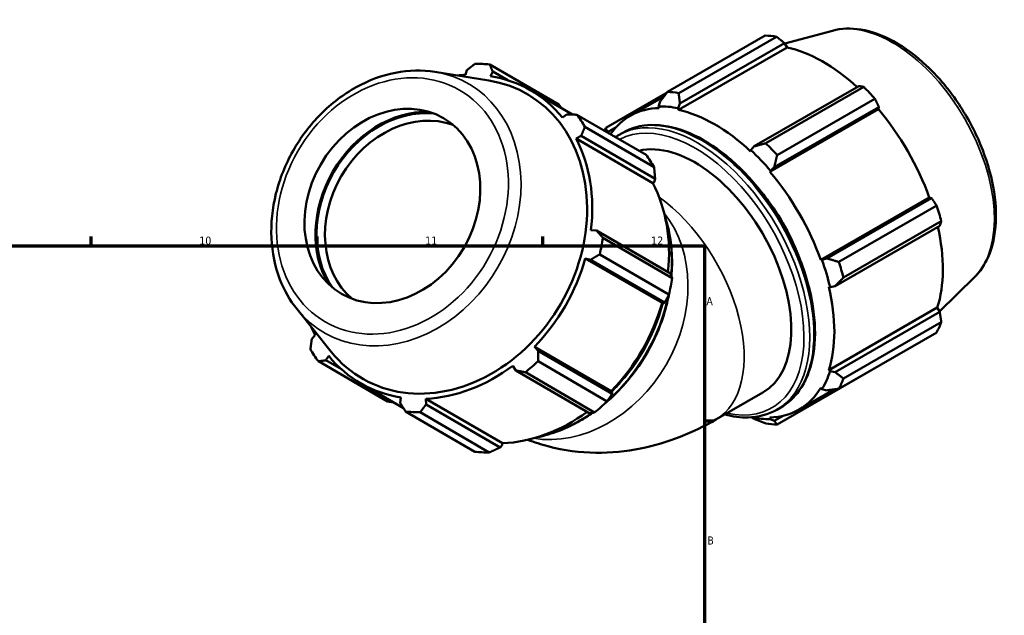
# Model space of a CAD drawing. Header units: millimetres. Extents: x 0 to 914, y 0 to 919.
# Tile 6 of 6: x 609 to 914, y 459 to 644. Entities that reach past the tile are written whole.
import ezdxf

# ---------------------------------------------------------------- set-up
doc = ezdxf.new("R2010")
doc.units = ezdxf.units.MM
for name, color, linetype, lineweight in [('Border (ISO)', 7, 'Continuous', 70), ('Visible (ISO)', 7, 'Continuous', 50), ('Visible Narrow (ISO)', 7, 'Continuous', 35)]:
    doc.layers.add(name, color=color, linetype=linetype, lineweight=lineweight)
doc.styles.add('Note Text (ISO)', font='tahoma.ttf')

# ---------------------------------------------------------------- blocks, each defined once
blk = doc.blocks.new('Borders Default Border')
at = {"layer": 'Border (ISO)'}
for p, q in [((630.75, 574), (630.75, 576.9)), ((700.83, 574), (700.83, 576.9)), ((770.92, 574), (770.92, 576.9)), ((821, 519.75), (823.9, 519.75))]:
    blk.add_line(p, q, dxfattribs=at)
at = {"layer": 'Border (ISO)', "flags": 128}
blk.add_lwpolyline([(20, 20), (20, 574), (821, 574), (821, 20), (20, 20)], dxfattribs=at)
at = {"layer": 'Border (ISO)', "color": 232, "true_color": 0xca0064, "char_height": 2.5, "attachment_point": 7, "style": 'Note Text (ISO)'}
for s, insert in [('10', (664.29, 574.35)), ('11', (734.37, 574.4)), ('12', (804.46, 574.4)), ('A', (821.59, 555.62)), ('B', (821.89, 481.37))]:
    blk.add_mtext(s, dxfattribs=dict(at, insert=insert))

msp = doc.modelspace()

# ---------------------------------------------------------------- linework, layer by layer
at = {"layer": 'Visible (ISO)'}
for p, q in [((809.522, 621.772), (839.874, 639.251)), ((843.362, 638.913), (813.009, 621.434)), ((860.717, 640.778), (845.945, 636.772)), ((812.967, 616.204), (846.626, 635.587)), ((813.406, 618.194), (845.876, 636.892)), ((845.876, 636.892), (846.626, 635.587)), ((775.867, 617.833), (754.405, 630.288)), ((737.376, 627.989), (754.082, 625.329)), ((747.33, 628.535), (746.856, 627.074)), ((754.592, 626.664), (755.316, 628.112)), ((755.316, 628.112), (759.969, 625.412)), ((868.942, 623.609), (836.472, 604.911)), ((840.065, 605.854), (870.418, 623.333)), ((780.028, 614.765), (767.082, 622.278)), ((809.402, 621.618), (790.39, 610.67)), ((797.918, 614.335), (808.471, 620.412)), ((807.229, 618.793), (806.799, 617.3)), ((806.799, 617.3), (806.984, 616.785)), ((812.847, 616.714), (813.406, 618.194)), ((842.649, 598.396), (875.119, 617.094)), ((873.906, 619.654), (843.553, 602.175)), ((875.119, 617.094), (874.955, 616.408)), ((778.382, 614.829), (776.938, 613.796)), ((781.46, 614.708), (802.923, 602.253)), ((812.967, 616.204), (812.847, 616.714)), ((841.296, 597.025), (874.955, 616.408)), ((805.389, 598.475), (783.926, 610.93)), ((790.919, 609.327), (793.634, 610.89)), ((781.169, 607.315), (782.749, 608.139)), ((782.749, 608.139), (805.709, 594.814)), ((790.912, 609.223), (790.919, 609.327)), ((794.373, 608.382), (795.655, 609.12)), ((804.969, 593.503), (781.169, 607.315)), ((836.472, 604.911), (835.433, 603.708)), ((835.433, 603.708), (835.313, 603.337)), ((841.296, 597.025), (841.481, 597.329)), ((841.481, 597.329), (842.649, 598.396)), ((805.404, 593.831), (804.969, 593.503)), ((805.709, 594.814), (805.404, 593.831)), ((857.097, 569.658), (890.756, 589.041)), ((891.429, 588.844), (858.959, 570.146)), ((862.684, 569.039), (893.037, 586.518)), ((890.756, 589.041), (891.429, 588.844)), ((894.482, 581.653), (864.129, 564.174)), ((787.527, 578.77), (785.797, 578.865)), ((810.486, 565.446), (787.527, 578.77)), ((861.517, 561.531), (893.988, 580.23)), ((789.53, 576.482), (810.993, 564.027)), ((809.971, 558.924), (788.508, 571.379)), ((784.044, 570.109), (785.717, 569.732)), ((807.845, 556.297), (784.044, 570.109)), ((785.717, 569.732), (808.677, 556.408)), ((857.451, 569.667), (857.097, 569.658)), ((858.959, 570.146), (857.451, 569.667)), ((904.753, 564.309), (893.953, 553.621)), ((859.575, 561.313), (859.956, 561.232)), ((859.956, 561.232), (861.517, 561.531)), ((808.31, 556.225), (807.845, 556.297)), ((808.677, 556.408), (808.31, 556.225)), ((694.637, 554.343), (705.236, 541.159)), ((859.575, 535.477), (893.234, 554.86)), ((893.988, 553.561), (861.517, 534.862)), ((893.234, 554.86), (893.988, 553.561)), ((864.129, 532.893), (894.482, 550.372)), ((893.037, 547.171), (862.684, 529.692)), ((700.248, 546.347), (699.219, 545.204)), ((769.407, 541.482), (768.244, 542.742)), ((792.044, 528.93), (768.244, 542.742)), ((792.367, 528.158), (769.407, 541.482)), ((701.242, 538.208), (722.705, 525.753)), ((703.586, 538.514), (704.479, 539.866)), ((708.392, 535.725), (703.586, 538.514)), ((769.377, 538.243), (790.84, 525.787)), ((761.534, 536.841), (762.481, 535.391)), ((762.481, 535.391), (785.441, 522.067)), ((786.929, 522.348), (765.466, 534.803)), ((843.553, 518.59), (873.906, 536.069)), ((859.956, 535.119), (859.575, 535.477)), ((861.517, 534.862), (859.956, 535.119)), ((727.644, 523.661), (714.335, 531.384)), ((792.044, 528.93), (792.34, 528.563)), ((792.34, 528.563), (792.367, 528.158)), ((824.498, 520.108), (839.158, 528.55)), ((850.362, 523.266), (861.162, 529.486)), ((857.097, 529.986), (857.451, 529.569)), ((857.451, 529.569), (858.959, 529.194)), ((726.825, 526.998), (726.652, 525.231)), ((734.638, 524.807), (734.561, 526.588)), ((758.361, 512.776), (734.561, 526.588)), ((749.761, 510.173), (728.298, 522.628)), ((732.807, 522.389), (754.27, 509.934)), ((757.598, 511.483), (734.638, 524.807)), ((843.433, 523.188), (844.715, 523.926)), ((835.532, 520.834), (836.472, 520.328)), ((841.481, 520.301), (841.296, 520.817)), ((842.649, 519.729), (841.481, 520.301)), ((845.44, 521.337), (842.649, 519.729)), ((758.295, 512.236), (757.598, 511.483)), ((758.361, 512.776), (758.295, 512.236))]:
    msp.add_line(p, q, dxfattribs=at)
for centre, major_axis, ratio, start_param, end_param in [((856.89, 587.66), (-28.195, 48.962), 0.5780931, 5.8451561, 5.9396837), ((857.799, 588.183), (26.222, -45.535), 0.5780931, 2.0696433, 2.6635608), ((741.351, 576.458), (28.359, 48.867), 0.8159693, 0.3481647, 0.4426923), ((740.709, 576.831), (-26.374, -45.447), 0.8159693, 3.6242876, 3.6802021), ((740.709, 576.831), (26.374, 45.447), 0.8159693, 5.9804821, 6.5913473), ((740.459, 576.976), (-25.602, -44.117), 0.8159693, 5.9784726, 9.7294906), ((856.89, 587.66), (28.195, -48.962), 0.5780931, 1.9181653, 2.0126929), ((826.537, 570.181), (-28.195, 48.962), 0.5780931, 5.8451561, 5.9396837), ((824.14, 568.801), (-26.504, 46.024), 0.5780931, 5.8051535, 5.9796864), ((729.626, 583.263), (-16.967, -29.236), 0.8159693, 3.5567447, 5.8680332), ((729.626, 583.263), (16.759, 28.879), 0.8159693, 0.3620708, 2.7795218), ((730.571, 582.714), (-15.811, -27.245), 0.8159693, 3.2851677, 6.1396102), ((741.351, 576.458), (28.359, 48.867), 0.8159693, 5.8459518, 5.9404794), ((824.14, 568.801), (-26.222, 45.535), 0.5780931, 5.9796864, 6.5521721), ((824.14, 568.801), (-26.222, 45.535), 0.5780931, 5.1942882, 5.8051535), ((857.799, 588.183), (26.222, -45.535), 0.5780931, 1.2672974, 1.8781627), ((826.537, 570.181), (-28.195, 48.962), 0.5780931, 0.347369, 0.3745274), ((740.709, 576.831), (26.374, 45.447), 0.8159693, 5.1950839, 5.8059492), ((818.012, 565.272), (-21.146, 36.721), 0.5780931, 3.1415927, 6.1144298), ((826.537, 570.181), (-28.195, 48.962), 0.5780931, 5.059758, 5.1542856), ((762.814, 564.003), (28.359, 48.867), 0.8159693, 5.8459518, 5.9404794), ((824.14, 568.801), (26.504, -46.024), 0.5780931, 1.8781627, 2.0526956), ((824.14, 568.801), (-26.222, 45.535), 0.5780931, 4.4088901, 5.0197553), ((764.509, 563.019), (-26.374, -45.447), 0.8159693, 2.0704722, 2.6643565), ((824.14, 568.801), (21.146, -36.721), 0.5780931, 1.306117, 1.8354756), ((856.89, 587.66), (28.195, -48.962), 0.5780931, 1.1327672, 1.2272947), ((857.799, 588.183), (26.222, -45.535), 0.5780931, 0.4818993, 1.0759774), ((741.351, 576.458), (28.359, 48.867), 0.8159693, 5.0605537, 5.1550813), ((740.709, 576.831), (26.374, 45.447), 0.8159693, 4.4096858, 5.020551), ((824.14, 568.801), (26.504, -46.024), 0.5780931, 1.0927645, 1.2672974), ((826.537, 570.181), (-28.195, 48.962), 0.5780931, 4.2743598, 4.3688874), ((762.814, 564.003), (-28.359, -48.867), 0.8159693, 1.918961, 2.0134886), ((824.14, 568.801), (-26.222, 45.535), 0.5780931, 3.6234919, 4.2343571), ((764.509, 563.019), (-26.374, -45.447), 0.8159693, 1.2680931, 1.8789583), ((856.89, 587.66), (28.195, -48.962), 0.5780931, 0.347369, 0.4418966), ((740.709, 576.831), (-26.374, -45.447), 0.8159693, 5.7445759, 5.8059492), ((741.351, 576.458), (-28.359, -48.867), 0.8159693, 5.8459518, 5.9404794), ((740.709, 576.831), (-26.374, -45.447), 0.8159693, 5.9804821, 6.5913473), ((741.351, 576.458), (28.359, 48.867), 0.8159693, 4.2751555, 4.3696831), ((740.709, 576.831), (26.374, 45.447), 0.8159693, 3.6242876, 4.2351528), ((824.14, 568.801), (26.504, -46.024), 0.5780931, 0.3073663, 0.4818993), ((826.537, 570.181), (28.195, -48.962), 0.5780931, 0.347369, 0.4418966), ((824.14, 568.801), (26.222, -45.535), 0.5780931, 5.9796864, 6.5905516), ((762.814, 564.003), (-28.359, -48.867), 0.8159693, 1.1335628, 1.2280904), ((741.351, 576.458), (-28.359, -48.867), 0.8159693, 0.3481647, 0.4426923), ((764.509, 563.019), (-26.374, -45.447), 0.8159693, 0.4826949, 1.0768061), ((824.14, 568.801), (26.504, -46.024), 0.5780931, 5.8111596, 5.9796864), ((826.537, 570.181), (28.195, -48.962), 0.5780931, 5.8451561, 5.9396837), ((762.814, 564.003), (-28.359, -48.867), 0.8159693, 0.3481647, 0.4426923)]:
    msp.add_ellipse(centre, major_axis=major_axis, ratio=ratio, start_param=start_param, end_param=end_param, dxfattribs=at)
msp.add_ellipse((724.209, 586.406), major_axis=(-15.811, -27.245), ratio=0.8159693, dxfattribs=at)
for points, knots in [([(860.717, 640.778), (863.483, 641.528), (866.471, 641.623), (872.867, 640.586), (876.295, 639.334), (883.19, 635.565), (886.656, 632.994), (893.184, 626.848), (896.246, 623.274), (901.676, 615.5), (904.046, 611.303), (907.877, 602.681), (909.338, 598.257), (911.193, 589.582), (911.583, 585.333), (911.186, 577.418), (910.399, 573.747), (907.924, 568.165), (906.506, 566.043), (904.753, 564.309)], [5.6508865, 5.6508865, 5.6508865, 5.6508865, 5.9396218, 5.9396218, 6.2578392, 6.2578392, 6.5894607, 6.5894607, 6.9204191, 6.9204191, 7.2497497, 7.2497497, 7.579163, 7.579163, 7.9102965, 7.9102965, 8.2416217, 8.2416217, 8.4901479, 8.4901479, 8.4901479, 8.4901479]), ([(737.376, 627.989), (733.426, 628.618), (729.302, 628.526), (721.034, 626.932), (716.892, 625.403), (709.017, 621.052), (705.29, 618.212), (698.646, 611.513), (695.735, 607.65), (691.031, 599.294), (689.24, 594.801), (686.971, 585.64), (686.49, 580.972), (686.907, 571.946), (687.797, 567.586), (690.656, 560.202), (692.44, 557.077), (694.637, 554.343)], [1.8727796, 1.8727796, 1.8727796, 1.8727796, 2.1856331, 2.1856331, 2.5050807, 2.5050807, 2.8290988, 2.8290988, 3.15494, 3.15494, 3.4811649, 3.4811649, 3.8069086, 3.8069086, 4.1305903, 4.1305903, 4.4049469, 4.4049469, 4.4049469, 4.4049469]), ([(795.655, 609.12), (798.283, 610.634), (801.311, 611.442), (807.897, 611.602), (811.47, 610.912), (818.835, 608.082), (822.633, 605.901), (830.015, 600.279), (833.597, 596.836), (840.178, 589.05), (843.179, 584.71), (848.305, 575.569), (850.431, 570.769), (853.599, 561.179), (854.638, 556.39), (855.512, 547.29), (855.344, 542.981), (853.782, 535.292), (852.391, 531.905), (848.862, 526.978), (846.933, 525.203), (844.715, 523.926)], [5.4997209, 5.4997209, 5.4997209, 5.4997209, 5.804372, 5.804372, 6.1190089, 6.1190089, 6.4424578, 6.4424578, 6.7666833, 6.7666833, 7.0901839, 7.0901839, 7.4134007, 7.4134007, 7.7369762, 7.7369762, 8.0612676, 8.0612676, 8.384226, 8.384226, 8.6413135, 8.6413135, 8.6413135, 8.6413135]), ([(810.774, 564.651), (810.959, 566.889), (810.999, 569.114), (810.691, 575.438), (809.968, 579.449), (808.744, 583.191)], [6.80756526, 6.80756526, 6.80756526, 6.80756526, 6.95101384, 6.95101384, 7.22159297, 7.22159297, 7.22159297, 7.22159297]), ([(790.368, 525.342), (791.778, 526.535), (793.138, 527.808), (798.046, 532.873), (801.197, 537.14), (806.275, 546.339), (808.201, 551.269), (809.655, 557.272), (809.867, 558.265), (810.052, 559.26)], [5.86833484, 5.86833484, 5.86833484, 5.86833484, 5.98455801, 5.98455801, 6.30668893, 6.30668893, 6.62893536, 6.62893536, 6.69257698, 6.69257698, 6.69257698, 6.69257698]), ([(843.433, 523.188), (840.804, 521.674), (837.777, 520.866), (832.21, 520.73), (829.774, 521.045), (827.285, 521.713)], [2.3581282, 2.3581282, 2.3581282, 2.3581282, 2.66277938, 2.66277938, 2.88151929, 2.88151929, 2.88151929, 2.88151929]), ([(766.2, 513.873), (768.264, 513.074), (770.358, 512.397), (777.449, 510.524), (782.466, 509.898), (792.113, 509.77), (796.745, 510.259), (805.493, 512.011), (809.614, 513.271), (817.387, 516.324), (821.04, 518.117), (824.498, 520.108)], [4.01788528, 4.01788528, 4.01788528, 4.01788528, 4.08407045, 4.08407045, 4.24115008, 4.24115008, 4.39822972, 4.39822972, 4.55530935, 4.55530935, 4.71238898, 4.71238898, 4.71238898, 4.71238898]), ([(768.941, 514.604), (768.995, 514.615), (769.048, 514.626), (773.662, 515.595), (778.196, 517.347), (783.785, 520.546), (785.066, 521.357), (786.318, 522.228)], [5.33931885, 5.33931885, 5.33931885, 5.33931885, 5.34306715, 5.34306715, 5.66301746, 5.66301746, 5.76039495, 5.76039495, 5.76039495, 5.76039495])]:
    msp.add_open_spline(points, degree=3, knots=knots, dxfattribs=at)
for points, weights in [([(845.876, 636.892), (844.65, 637.885), (843.362, 638.913)], [1.00129950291, 1.00105821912, 1]), ([(747.33, 628.535), (748.583, 629.513), (749.895, 630.527)], [2.7960622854, 2.7638150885, 2.72970964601]), ([(754.405, 630.288), (754.866, 629.18), (755.316, 628.112)], [2.74138513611, 2.7756364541, 2.80802157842]), ([(870.418, 623.333), (869.67, 623.477), (868.942, 623.609)], [1, 1.00105821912, 1.00129950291]), ([(809.522, 621.772), (808.336, 620.243), (807.229, 618.793)], [1.01483220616, 1.01059363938, 1.00555124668]), ([(813.406, 618.194), (813.196, 619.772), (813.009, 621.434)], [1.00555124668, 1.01059363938, 1.01483220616]), ([(775.867, 617.833), (776.353, 617.222), (776.827, 616.623)], [1.01835050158, 1.01672544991, 1.01497586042]), ([(875.119, 617.094), (874.53, 618.351), (873.906, 619.654)], [1.00129950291, 1.00105821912, 1]), ([(778.382, 614.829), (779.886, 614.772), (781.46, 614.708)], [2.80802157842, 2.7756364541, 2.74138513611]), ([(783.926, 610.93), (783.322, 609.508), (782.749, 608.139)], [2.74138513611, 2.7756364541, 2.80802157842]), ([(790.919, 609.327), (790.644, 609.976), (790.39, 610.67)], [1.00555124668, 1.01059363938, 1.01483220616]), ([(840.065, 605.854), (838.216, 605.364), (836.472, 604.911)], [1.01483220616, 1.01059363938, 1.00555124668]), ([(842.649, 598.396), (843.076, 600.238), (843.553, 602.175)], [1.00555124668, 1.01059363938, 1.01483220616]), ([(805.389, 598.475), (805.564, 596.601), (805.709, 594.814)], [1.02253653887, 1.01848212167, 1.01361566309]), ([(893.037, 586.518), (892.222, 587.708), (891.429, 588.844)], [1, 1.00105821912, 1.00129950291]), ([(893.988, 580.23), (894.235, 580.93), (894.482, 581.653)], [1.00129950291, 1.00105821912, 1]), ([(787.527, 578.77), (788.504, 577.652), (789.53, 576.482)], [2.80802157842, 2.7756364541, 2.74138513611]), ([(788.508, 571.379), (787.081, 570.541), (785.717, 569.732)], [2.74138513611, 2.7756364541, 2.80802157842]), ([(862.684, 569.039), (860.768, 569.594), (858.959, 570.146)], [1.01483220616, 1.01059363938, 1.00555124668]), ([(810.486, 565.446), (810.745, 564.745), (810.993, 564.027)], [1.00806517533, 1.01303337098, 1.01719501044]), ([(861.517, 561.531), (862.781, 562.817), (864.129, 564.174)], [1.00555124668, 1.01059363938, 1.01483220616]), ([(809.971, 558.924), (809.322, 557.634), (808.677, 556.408)], [1.02202696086, 1.01796223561, 1.01308599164]), ([(894.482, 550.372), (894.235, 552.002), (893.988, 553.561)], [1, 1.00105821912, 1.00129950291]), ([(698.776, 541.986), (698.998, 543.63), (699.219, 545.204)], [2.72970964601, 2.7638150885, 2.7960622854]), ([(769.407, 541.482), (769.389, 539.898), (769.377, 538.243)], [2.80802157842, 2.7756364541, 2.74138513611]), ([(703.586, 538.514), (702.434, 538.366), (701.242, 538.208)], [2.7960622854, 2.7638150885, 2.72970964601]), ([(765.466, 534.803), (763.94, 535.105), (762.481, 535.391)], [2.74138513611, 2.7756364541, 2.80802157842]), ([(864.129, 532.893), (862.781, 533.889), (861.517, 534.862)], [1.01483220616, 1.01059363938, 1.00555124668]), ([(873.906, 536.069), (873.937, 536.13), (873.969, 536.191)], [1, 1.00005335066, 1.0001046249]), ([(858.959, 529.194), (860.768, 529.429), (862.684, 529.692)], [1.00555124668, 1.01059363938, 1.01483220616]), ([(724.495, 525.488), (723.611, 525.618), (722.705, 525.753)], [1.01436515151, 1.01644357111, 1.01835050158]), ([(792.367, 528.158), (791.63, 526.99), (790.84, 525.787)], [1.01308599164, 1.01796223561, 1.02202696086]), ([(728.298, 522.628), (727.455, 523.958), (726.652, 525.231)], [2.74138513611, 2.7756364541, 2.80802157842]), ([(734.638, 524.807), (733.738, 523.625), (732.807, 522.389)], [2.80802157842, 2.7756364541, 2.74138513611]), ([(786.929, 522.348), (786.181, 522.198), (785.441, 522.067)], [1.01719501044, 1.01303337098, 1.00806517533]), ([(836.472, 520.328), (838.216, 519.633), (840.065, 518.928)], [1.00555124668, 1.01059363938, 1.01483220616]), ([(843.553, 518.59), (843.076, 519.162), (842.649, 519.729)], [1.01483220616, 1.01059363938, 1.00555124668]), ([(757.598, 511.483), (755.979, 510.718), (754.27, 509.934)], [1.01361566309, 1.01848212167, 1.02253653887])]:
    msp.add_rational_spline(points, weights, degree=2, dxfattribs=at)
msp.add_open_spline([(793.401, 607.778), (793.718, 607.99), (794.042, 608.191), (794.373, 608.382)], degree=3, dxfattribs=at)
at = {"layer": 'Visible Narrow (ISO)'}
for centre, major_axis, ratio, start_param, end_param in [((879.369, 600.605), (-22.272, 38.676), 0.5780931, 3.2927583, 6.1320197), ((725.456, 585.682), (-22.401, -38.601), 0.8159693, 5.9784726, 9.7294906), ((818.903, 565.785), (24.53, -42.597), 0.5780931, 0, 3.1415927), ((820.185, 566.523), (-24.53, 42.597), 0.5780931, 3.1415927, 6.2831853), ((818.012, 565.272), (-23.901, 41.505), 0.5780931, 2.6567491, 6.2616839), ((803.351, 556.829), (21.146, -36.721), 0.5780931, 0, 2.2387958), ((779.209, 554.488), (-21.269, -36.651), 0.8159693, 0.3058195, 2.8357731), ((768.212, 560.87), (-24.672, -42.515), 0.8159693, 2.1025276, 2.4792978), ((767.306, 561.396), (24.672, 42.515), 0.8159693, 5.2501162, 5.2772604), ((768.212, 560.87), (-24.672, -42.515), 0.8159693, 1.1885802, 1.9583035), ((767.306, 561.396), (24.672, 42.515), 0.8159693, 4.3856513, 5.0450053), ((767.306, 561.396), (24.672, 42.515), 0.8159693, 4.1475176, 4.1808711), ((768.212, 560.87), (-24.672, -42.515), 0.8159693, 0.6622949, 1.0459196)]:
    msp.add_ellipse(centre, major_axis=major_axis, ratio=ratio, start_param=start_param, end_param=end_param, dxfattribs=at)
msp.add_ellipse((724.209, 586.406), major_axis=(20.855, 35.936), ratio=0.8159693, dxfattribs=at)

# ---------------------------------------------------------------- block references
msp.add_blockref('Borders Default Border', (0, 0))

doc.saveas('drawing.dxf')
